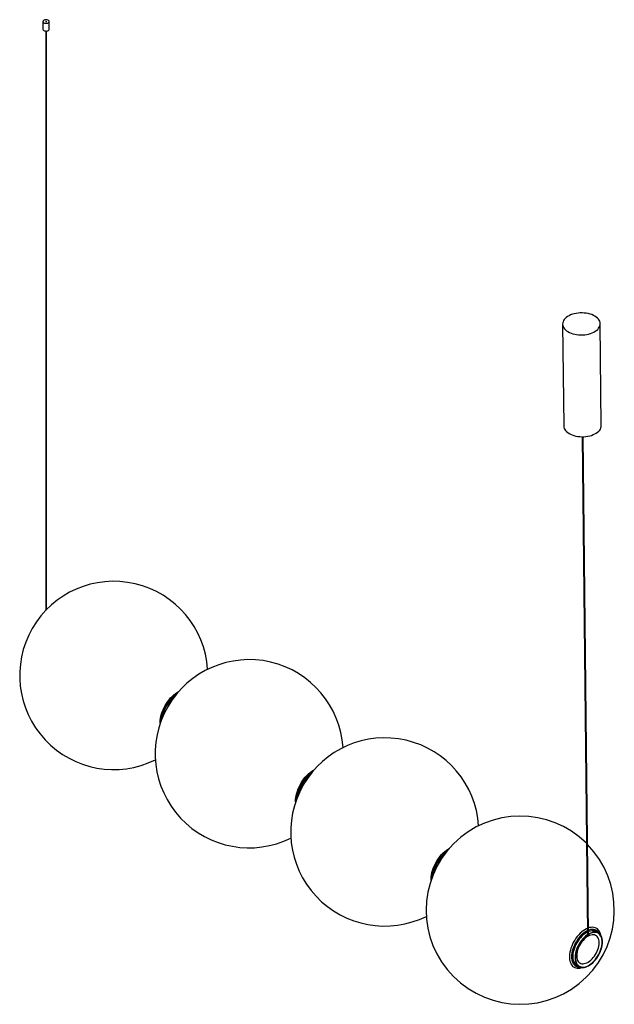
# Paper-space layout '_Isométrica' of a CAD drawing. Header units: millimetres. Extents: x -508 to 440, y -298 to 1272.
import ezdxf

# ---------------------------------------------------------------- set-up
doc = ezdxf.new("R2010")
doc.units = ezdxf.units.MM

psp = doc.layouts.new('_Isométrica')

# ---------------------------------------------------------------- linework, layer by layer
at = {"color": 7, "linetype": 'Continuous', "lineweight": 25}
for p, q in [((-470.8, 1268.9), (-470.8, 1256.6)), ((-460.8, 1256.6), (-460.8, 1268.9)), ((-466.4, 1253.8), (-466.4, 330.1)), ((-465.2, 331.3), (-465.2, 1253.8)), ((357.8, 786.5), (359.5, 624.2)), ((419.5, 624.8), (417.8, 787.1)), ((388.7, 607), (397.2, -185.5)), ((399.2, -185.4), (390.7, 607)), ((-39.7, 75.4), (-38.6, 76)), ((399.2, -186.9), (399.2, -186.7)), ((415, -184), (410.8, -181.5)), ((379.8, -235.2), (384, -237.7))]:
    psp.add_line(p, q, dxfattribs=at)
at = {"color": 7, "linetype": 'Continuous', "lineweight": 25, "flags": 128}
for points in [[(-469.4, 1266.9), (-468.3, 1266.4), (-467.1, 1266.1), (-465.7, 1266), (-464.4, 1266.1), (-463.1, 1266.4), (-462.1, 1266.9), (-461.3, 1267.6), (-460.9, 1268.3), (-460.8, 1269.1), (-461.1, 1269.9), (-461.8, 1270.6), (-462.7, 1271.1), (-463.9, 1271.5), (-465.2, 1271.7), (-466.6, 1271.7), (-467.9, 1271.5), (-469, 1271.1), (-470, 1270.5), (-470.6, 1269.8), (-470.8, 1269), (-470.7, 1268.2), (-470.2, 1267.5), (-469.4, 1266.9)], [(-469.4, 1254.6), (-468.3, 1254.1), (-467.1, 1253.8), (-465.7, 1253.7), (-464.4, 1253.9), (-463.1, 1254.2), (-462.1, 1254.7), (-461.3, 1255.3), (-460.9, 1256.1), (-460.8, 1256.6)], [(-466.2, 1268.6), (-466, 1268.6), (-465.8, 1268.5), (-465.6, 1268.6), (-465.4, 1268.6), (-465.3, 1268.7), (-465.2, 1268.9), (-465.3, 1269), (-465.4, 1269.1), (-465.6, 1269.2), (-465.8, 1269.2), (-466, 1269.2), (-466.2, 1269.1), (-466.3, 1269), (-466.4, 1268.9), (-466.4, 1268.7), (-466.2, 1268.6)], [(366.3, 774.5), (368.6, 773.2), (371.2, 772.1), (374.1, 771.1), (377, 770.4), (380.1, 769.8), (383.3, 769.4), (386.5, 769.3), (389.8, 769.3), (393, 769.6), (396.2, 770), (399.2, 770.7), (402.2, 771.5), (404.9, 772.5), (407.5, 773.7), (409.8, 775.1), (411.9, 776.5), (413.7, 778.1), (415.2, 779.8), (416.3, 781.6), (417.2, 783.5), (417.6, 785.3), (417.8, 787.2), (417.6, 789.1), (417, 791), (416.1, 792.8), (414.9, 794.6), (413.3, 796.2), (411.4, 797.8), (409.3, 799.2), (406.9, 800.4), (404.3, 801.6), (401.5, 802.5), (398.5, 803.3), (395.5, 803.8), (392.3, 804.2), (389, 804.3), (385.8, 804.3), (382.6, 804), (379.4, 803.6), (376.3, 802.9), (373.4, 802.1), (370.6, 801.1), (368.1, 799.9), (365.8, 798.6), (363.7, 797.1), (361.9, 795.5), (360.4, 793.8), (359.2, 792), (358.4, 790.2), (357.9, 788.3), (357.8, 786.4), (358, 784.5), (358.6, 782.6), (359.5, 780.8), (360.7, 779.1), (362.3, 777.4), (364.1, 775.9), (366.3, 774.5)], [(359.5, 624.2), (359.5, 624.1), (359.7, 622.2), (360.3, 620.3), (361.2, 618.5), (362.4, 616.8), (364, 615.1), (365.9, 613.6), (368, 612.2)], [(368, 612.2), (370.4, 610.9), (373, 609.8), (375.8, 608.8), (378.8, 608.1), (381.8, 607.5), (385, 607.2), (388.3, 607), (391.5, 607), (394.7, 607.3), (397.9, 607.7), (401, 608.4), (403.9, 609.2), (406.7, 610.3), (409.2, 611.4), (411.5, 612.8), (413.6, 614.3), (415.4, 615.8), (416.9, 617.5), (418.1, 619.3), (418.9, 621.2), (419.4, 623), (419.5, 624.8)], [(-284, 149.9), (-284, 151.9), (-283.8, 155.1), (-283.4, 158.3), (-282.7, 161.7), (-281.8, 165.1), (-280.7, 168.5), (-279.3, 171.9), (-277.7, 175.3), (-276, 178.6), (-274, 181.8), (-271.9, 184.9), (-269.7, 187.8), (-267.3, 190.6), (-264.9, 193.1), (-262.3, 195.4), (-259.7, 197.5), (-257.1, 199.3), (-254.6, 200.7)], [(-283.1, 152.5), (-282.9, 154.5), (-282.5, 157.8), (-281.8, 161.1), (-280.9, 164.5), (-279.7, 168), (-278.4, 171.4), (-276.8, 174.8), (-275, 178.1), (-273.1, 181.3), (-271, 184.3), (-268.8, 187.3), (-266.4, 190), (-263.9, 192.6), (-261.4, 194.9), (-258.8, 197), (-256.4, 198.6)], [(-67.9, 25.2), (-68, 25.6), (-67.9, 28.7), (-67.6, 31.9), (-67, 35.3), (-66.2, 38.6), (-65.2, 42.1), (-63.9, 45.5), (-62.5, 48.9), (-60.8, 52.2), (-59, 55.5), (-56.9, 58.6), (-54.8, 61.6), (-52.5, 64.5), (-50, 67.1), (-47.5, 69.6), (-45, 71.8), (-42.3, 73.7), (-39.7, 75.4)], [(-67, 27.8), (-67, 28.2), (-66.7, 31.4), (-66.1, 34.7), (-65.3, 38.1), (-64.3, 41.5), (-63, 44.9), (-61.6, 48.3), (-59.9, 51.7), (-58, 54.9), (-56, 58.1), (-53.8, 61.1), (-51.5, 63.9), (-49.1, 66.6), (-46.6, 69), (-44, 71.2), (-41.4, 73.2), (-40.4, 73.8)], [(148.1, -99.7), (148.1, -97.6), (148.3, -94.4), (148.7, -91.1), (149.4, -87.8), (150.3, -84.4), (151.5, -81), (152.8, -77.5), (154.4, -74.2), (156.2, -70.9), (158.1, -67.7), (160.2, -64.6), (162.4, -61.7), (164.8, -58.9), (167.3, -56.4), (169.8, -54), (172.4, -52), (175.1, -50.2), (177.5, -48.7)], [(149.1, -97), (149.2, -94.9), (149.7, -91.7), (150.3, -88.3), (151.2, -84.9), (152.4, -81.5), (153.7, -78.1), (155.3, -74.7), (157.1, -71.4), (159, -68.2), (161.1, -65.1), (163.4, -62.2), (165.7, -59.4), (168.2, -56.9), (170.7, -54.6), (173.3, -52.5), (175.7, -50.9)], [(397.1, -176.8), (395.7, -177.4), (393.2, -178.8), (390.7, -180.4), (388.2, -182.4), (385.8, -184.5), (383.5, -187), (381.2, -189.6), (379.1, -192.4), (377.1, -195.3), (375.3, -198.4), (373.7, -201.6), (372.3, -204.8), (371.1, -208), (370.1, -211.3), (369.4, -214.5), (368.9, -217.6), (368.6, -220.7), (368.6, -223.6), (368.9, -226.3), (369.4, -228.9), (370.1, -231.2), (371.1, -233.4), (372.3, -235.2), (373.7, -236.8), (375.3, -238.1), (377.1, -239.1), (379.1, -239.8), (381.2, -240.1), (383.5, -240.2), (385.8, -239.9), (388.2, -239.3), (388.7, -239.1)], [(397.1, -180.5), (395.3, -181.5), (392.8, -183.1), (390.4, -184.9), (388.1, -187), (385.8, -189.3), (383.6, -191.8), (381.6, -194.5), (379.7, -197.4), (378, -200.4), (376.5, -203.5), (375.1, -206.6), (374, -209.7), (373.2, -212.8), (372.5, -215.9), (372.2, -218.9), (372, -221.8), (372.2, -224.5), (372.5, -227.1), (373.2, -229.4), (374, -231.6), (375.1, -233.4), (376.5, -235), (378, -236.3), (379.7, -237.3), (381.6, -238), (383.6, -238.3), (385.5, -238.4)], [(397.1, -182.8), (395.4, -183.8), (393.1, -185.4), (390.8, -187.2), (388.5, -189.3), (386.4, -191.6), (384.4, -194), (382.4, -196.7), (380.7, -199.5), (379.1, -202.4), (377.7, -205.3), (376.5, -208.3), (375.6, -211.3), (374.8, -214.3), (374.3, -217.2), (374.1, -220.1), (374.1, -222.8), (374.3, -225.3), (374.8, -227.7), (375.6, -229.8), (376.5, -231.7), (377.7, -233.3), (379.1, -234.7), (380.5, -235.6)], [(397.1, -182.8), (395.4, -183.8), (393.1, -185.4), (390.8, -187.2), (388.5, -189.3), (386.4, -191.6), (384.4, -194), (382.4, -196.7), (380.7, -199.5), (379.1, -202.4), (377.7, -205.3), (376.5, -208.3), (375.6, -211.3), (374.8, -214.3), (374.3, -217.2), (374.1, -220.1), (374.1, -222.8), (374.3, -225.3), (374.8, -227.7), (375.6, -229.8), (376.5, -231.7), (377.7, -233.3), (379.1, -234.7), (380.5, -235.6)], [(421.4, -198.2), (421.3, -195.5), (420.9, -193.1), (420.3, -190.9), (419.5, -188.8), (418.4, -187.1), (417.1, -185.6), (415.6, -184.4), (414, -183.4), (412.1, -182.8), (410.1, -182.5), (408, -182.6), (405.8, -182.9), (403.6, -183.6), (401.3, -184.6), (398.9, -185.9), (396.6, -187.4), (394.3, -189.2), (392.1, -191.3), (389.9, -193.6), (387.9, -196.1), (386, -198.7), (384.2, -201.5), (382.6, -204.4), (381.2, -207.4), (380.1, -210.4), (379.1, -213.4), (378.4, -216.4), (377.9, -219.3), (377.6, -222.1), (377.6, -224.8), (377.9, -227.3), (378.4, -229.7), (379.1, -231.8), (380.1, -233.7), (381.2, -235.4), (382.6, -236.7), (384.2, -237.8), (386, -238.5), (387.9, -239), (389.9, -239.1), (392.1, -238.9), (394.3, -238.4), (396.6, -237.6), (398.9, -236.5), (401.3, -235), (403.6, -233.4), (405.8, -231.4), (408, -229.2), (410.1, -226.8), (412.1, -224.3), (414, -221.5), (415.6, -218.7), (417.1, -215.8), (418.4, -212.8), (419.5, -209.8), (420.3, -206.8), (420.9, -203.8), (421.3, -200.9), (421.4, -198.2)], [(420.9, -198.5), (420.8, -195.9), (420.4, -193.5), (419.8, -191.2), (418.9, -189.2), (417.8, -187.5), (416.5, -186), (415, -184.9), (413.4, -184), (411.5, -183.4), (409.5, -183.2), (407.4, -183.3), (405.2, -183.7), (403, -184.4), (400.7, -185.5), (398.4, -186.8), (396.1, -188.4), (393.8, -190.3), (391.6, -192.4), (389.5, -194.8), (387.5, -197.3), (385.7, -200), (384, -202.8), (382.5, -205.7), (381.2, -208.7), (380.1, -211.7), (379.2, -214.6), (378.6, -217.6), (378.2, -220.4), (378.1, -223.2), (378.2, -225.8), (378.6, -228.2), (379.2, -230.4), (380.1, -232.4), (381.2, -234.1), (382.5, -235.6), (384, -236.8), (385.7, -237.6), (387.5, -238.2), (389.5, -238.4), (391.6, -238.3), (393.8, -237.9), (396.1, -237.2), (398.4, -236.2), (400.7, -234.8), (403, -233.2), (405.2, -231.3), (407.4, -229.2), (409.5, -226.9), (411.5, -224.3), (413.4, -221.7), (415, -218.8), (416.5, -215.9), (417.8, -213), (418.9, -210), (419.8, -207), (420.4, -204.1), (420.8, -201.2), (420.9, -198.5)], [(416, -199.7), (415.9, -197.3), (415.5, -195.1), (414.9, -193.1), (414, -191.4), (412.9, -189.9), (411.7, -188.7), (410.2, -187.8), (408.5, -187.2), (406.7, -186.9), (404.8, -187), (402.8, -187.4), (400.7, -188), (398.6, -189), (396.5, -190.3), (394.4, -191.9), (392.4, -193.7), (390.4, -195.8), (388.6, -198), (386.8, -200.5), (385.3, -203), (383.9, -205.7), (382.7, -208.4), (381.7, -211.1), (381, -213.9), (380.5, -216.5), (380.2, -219.1), (380.2, -221.5), (380.5, -223.8), (381, -225.9), (381.7, -227.8), (382.7, -229.4), (383.9, -230.8), (385.3, -231.8), (386.8, -232.6), (388.6, -233), (390.4, -233.1), (392.4, -232.9), (394.4, -232.4), (396.5, -231.5), (398.6, -230.4), (400.7, -228.9), (402.8, -227.2), (404.8, -225.3), (406.7, -223.1), (408.5, -220.8), (410.2, -218.3), (411.7, -215.7), (412.9, -213), (414, -210.3), (414.9, -207.5), (415.5, -204.8), (415.9, -202.2), (416, -199.7)], [(398, -187.5), (398.2, -187.5), (398.6, -187.5), (398.9, -187.4), (399.1, -187.2), (399.2, -187), (399.2, -186.9)], [(418.6, -187.4), (418, -185), (417.1, -182.8), (416.1, -180.8), (414.7, -179.1), (413.2, -177.6), (411.5, -176.5), (409.6, -175.6), (407.6, -175.1), (405.4, -174.9), (403.1, -175.1), (400.7, -175.5), (399.1, -176)], [(416.4, -184.9), (415.4, -183.3), (414.1, -181.7), (412.6, -180.4), (410.8, -179.4), (408.9, -178.8), (406.9, -178.4), (404.7, -178.4), (402.5, -178.7), (400.1, -179.3), (399.1, -179.7)], [(411.5, -181.9), (410.4, -181.4), (408.6, -180.8), (406.6, -180.5), (404.5, -180.5), (402.3, -180.9), (400, -181.6), (399.1, -181.9)], [(411.5, -181.9), (410.4, -181.4), (408.6, -180.8), (406.6, -180.5), (404.5, -180.5), (402.3, -180.9), (400, -181.6), (399.1, -181.9)]]:
    psp.add_lwpolyline(points, dxfattribs=at)
at = {"color": 7, "linetype": 'Continuous', "lineweight": 25}
for centre, radius, start, end in [((-468.4, 1256.8), 2.45, 185.0492, 245.118), ((-358, 226.5), 150, 3.7394, 296.266), ((-141.9, 101.7), 150, 3.7394, 296.266), ((-219, 146.2), 63.3, 129.7472, 170.2581), ((74.2, -23), 150, 3.7394, 296.266), ((-2.9, 21.5), 63.3, 129.7472, 170.2581), ((290.2, -147.7), 150, 45.3523, 44.2563), ((213.2, -103.2), 63.3, 129.7472, 170.2581)]:
    psp.add_arc(centre, radius, start, end, dxfattribs=at)

doc.saveas('drawing.dxf')
